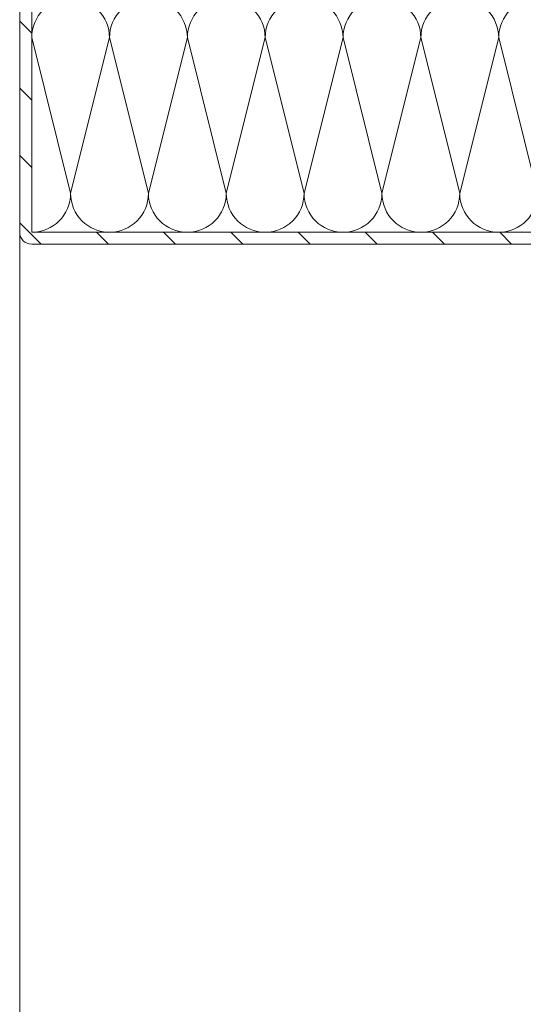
# Model space of a CAD drawing. Header units: metres. Extents: x -0.29 to 8.94, y -1.97 to 1.73.
# Tile 37 of 44: x 7.73 to 7.81, y 0.4 to 0.56. Entities that reach past the tile are written whole.
import ezdxf

# ---------------------------------------------------------------- set-up
doc = ezdxf.new("R2010")
doc.units = ezdxf.units.M
doc.header["$MEASUREMENT"] = 0
for name, color, linetype in [('152 - Bemaßung_ Beschriftung.Ausbau', 7, 'Continuous'), ('Neubau_301 - Elemente.Linie', 7, 'Continuous'), ('Neubau_302 - Elemente.Schraffur', 7, 'Continuous'), ('Neubau_606 - Struktur.Wand Innen Ausbau', 7, 'Continuous')]:
    doc.layers.add(name, color=color, linetype=linetype)
doc.styles.add('ERSTELLTER_STIL_1', font='txt')
doc.dimstyles.new('ERSTELLTER_STIL__4', dxfattribs={"dimtxt": 0.04, "dimasz": 0.02128, "dimexe": 0.18, "dimexo": 0.0625, "dimgap": 0, "dimtad": 1, "dimzin": 0, "dimdsep": 46, "dimtxsty": 'ERSTELLTER_STIL_1', "dimblk": 'ARROWHEAD_2', "dimblk1": 'ARROWHEAD_2', "dimblk2": 'ARROWHEAD_2', "dimcen": 0.09, "dimse1": 1, "dimse2": 1, "dimclrd": 7, "dimclre": 7, "dimclrt": 7, "dimazin": 0, "dimtfac": 1, "dimtdec": 4, "dimtmove": 0, "dimatfit": 3, "dimfxl": 1, "dimtolj": 1, "dimtzin": 0, "dimarcsym": 0})

# ---------------------------------------------------------------- blocks, each defined once
blk = doc.blocks.new('*X60', base_point=(-25.11036208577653, 1.650448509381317))
at = {"layer": 'Neubau_606 - Struktur.Wand Innen Ausbau', "color": 7, "linetype": 'Continuous', "lineweight": 5}
for p, q in [((7.731626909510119, 0.5589485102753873), (7.738126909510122, 0.5329485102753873)), ((7.744626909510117, 0.5589485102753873), (7.738126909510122, 0.5329485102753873)), ((7.744626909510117, 0.5589485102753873), (7.75112690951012, 0.5329485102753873)), ((7.757626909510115, 0.5589485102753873), (7.75112690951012, 0.5329485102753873)), ((7.757626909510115, 0.5589485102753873), (7.764126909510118, 0.5329485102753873)), ((7.770626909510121, 0.5589485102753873), (7.764126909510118, 0.5329485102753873)), ((7.770626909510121, 0.5589485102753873), (7.777126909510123, 0.5329485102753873)), ((7.783626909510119, 0.5589485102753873), (7.777126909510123, 0.5329485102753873)), ((7.783626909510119, 0.5589485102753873), (7.790126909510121, 0.5329485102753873)), ((7.796626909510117, 0.5589485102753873), (7.790126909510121, 0.5329485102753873)), ((7.796626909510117, 0.5589485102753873), (7.803126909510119, 0.5329485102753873)), ((7.809626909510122, 0.5589485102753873), (7.803126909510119, 0.5329485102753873)), ((7.809626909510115, 0.5589485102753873), (7.816126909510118, 0.5329485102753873)), ((7.822626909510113, 0.5589485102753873), (7.816126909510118, 0.5329485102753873)), ((7.822626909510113, 0.5589485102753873), (7.829126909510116, 0.5329485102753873)), ((7.835626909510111, 0.5589485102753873), (7.831442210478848, 0.542209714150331)), ((7.835626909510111, 0.5589485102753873), (7.839251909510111, 0.5444485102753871)), ((7.848626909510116, 0.5589485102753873), (7.847001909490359, 0.5524485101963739)), ((7.848626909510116, 0.5589485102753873), (7.850251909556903, 0.5524485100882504)), ((7.861626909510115, 0.5589485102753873), (7.860001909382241, 0.5524485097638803)), ((7.861626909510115, 0.5589485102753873), (7.863251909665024, 0.5524485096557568)), ((7.874626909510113, 0.5589485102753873), (7.873001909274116, 0.5524485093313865)), ((7.874626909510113, 0.5589485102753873), (7.876251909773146, 0.5524485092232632)), ((7.887626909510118, 0.5589485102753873), (7.886001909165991, 0.5524485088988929)), ((7.887626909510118, 0.5589485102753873), (7.889251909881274, 0.5524485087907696)), ((7.900626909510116, 0.5589485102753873), (7.899001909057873, 0.5524485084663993)), ((7.900626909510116, 0.5589485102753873), (7.902251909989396, 0.5524485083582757)), ((7.831126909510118, 0.5409485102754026), (7.829126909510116, 0.5329485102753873))]:
    blk.add_line(p, q, dxfattribs=at)
for centre, radius, start, end in [((7.738126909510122, 0.5589485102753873), 0.00649999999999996, 90, 180), ((7.738126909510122, 0.5589485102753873), 0.006499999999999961, 0, 90), ((7.75112690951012, 0.5589485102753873), 0.006499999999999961, 90, 180), ((7.75112690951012, 0.5589485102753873), 0.006499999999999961, 0, 90), ((7.764126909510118, 0.5589485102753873), 0.006499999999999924, 90, 180), ((7.764126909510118, 0.5589485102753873), 0.006499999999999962, 0, 90), ((7.777126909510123, 0.5589485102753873), 0.00649999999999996, 90, 180), ((7.777126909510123, 0.5589485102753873), 0.006499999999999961, 0, 90), ((7.790126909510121, 0.5589485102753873), 0.006499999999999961, 90, 180), ((7.790126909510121, 0.5589485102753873), 0.006499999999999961, 0, 90), ((7.803126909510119, 0.5589485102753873), 0.006499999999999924, 90, 180), ((7.803126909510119, 0.5589485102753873), 0.006499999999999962, 0, 90), ((7.816126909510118, 0.5589485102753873), 0.00649999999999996, 90, 180), ((7.816126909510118, 0.5589485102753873), 0.006499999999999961, 0, 90), ((7.829126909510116, 0.5589485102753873), 0.006499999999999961, 90, 180), ((7.829126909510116, 0.5589485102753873), 0.006499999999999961, 0, 90), ((7.842126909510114, 0.5589485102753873), 0.006499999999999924, 90, 180), ((7.842126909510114, 0.5589485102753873), 0.006499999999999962, 0, 90), ((7.855126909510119, 0.5589485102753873), 0.00649999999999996, 90, 180), ((7.855126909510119, 0.5589485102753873), 0.006499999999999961, 0, 90), ((7.868126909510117, 0.5589485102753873), 0.006499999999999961, 90, 180), ((7.868126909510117, 0.5589485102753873), 0.006499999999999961, 0, 90), ((7.881126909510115, 0.5589485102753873), 0.006499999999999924, 90, 180), ((7.881126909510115, 0.5589485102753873), 0.006499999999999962, 0, 90), ((7.894126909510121, 0.5589485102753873), 0.00649999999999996, 90, 180), ((7.894126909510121, 0.5589485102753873), 0.006499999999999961, 0, 90), ((7.907126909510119, 0.5589485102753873), 0.006499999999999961, 90, 180), ((7.907126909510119, 0.5589485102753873), 0.006499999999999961, 85.588270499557, 90), ((7.731626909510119, 0.532948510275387), 0.006499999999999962, 270, 0), ((7.744626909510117, 0.532948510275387), 0.006499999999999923, 180, 270), ((7.744626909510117, 0.532948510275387), 0.006499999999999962, 270, 0), ((7.757626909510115, 0.532948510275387), 0.006499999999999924, 180, 270), ((7.757626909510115, 0.532948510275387), 0.006499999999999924, 270, 0), ((7.770626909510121, 0.532948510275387), 0.006499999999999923, 180, 270), ((7.770626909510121, 0.532948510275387), 0.006499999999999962, 270, 0), ((7.783626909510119, 0.532948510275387), 0.006499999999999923, 180, 270), ((7.783626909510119, 0.532948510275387), 0.006499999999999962, 270, 0), ((7.796626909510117, 0.532948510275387), 0.006499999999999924, 180, 270), ((7.796626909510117, 0.532948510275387), 0.006499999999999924, 270, 0), ((7.809626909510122, 0.532948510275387), 0.006499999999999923, 180, 270), ((7.809626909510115, 0.532948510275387), 0.006499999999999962, 270, 0), ((7.822626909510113, 0.532948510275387), 0.006499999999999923, 180, 270), ((7.822626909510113, 0.532948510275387), 0.006499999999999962, 270, 0), ((7.835626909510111, 0.532948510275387), 0.006499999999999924, 180, 226.1869385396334)]:
    blk.add_arc(centre, radius, start, end, dxfattribs=at)
blk = doc.blocks.new('*D62', base_point=(-25.11036208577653, 1.650448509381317))
at = {"layer": '152 - Bemaßung_ Beschriftung.Ausbau', "color": 7, "linetype": 'Continuous', "lineweight": 5}
for p, q in [((8.605626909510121, 0.5325314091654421), (8.633626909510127, 0.516365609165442)), ((8.619626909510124, -1.569551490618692), (8.619626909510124, 0.5244485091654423)), ((8.605626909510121, -1.561468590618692), (8.633626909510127, -1.577634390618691)), ((8.640626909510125, -1.569551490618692), (8.598626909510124, -1.569551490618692)), ((8.619626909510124, -1.583243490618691), (8.619626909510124, -1.569551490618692))]:
    blk.add_line(p, q, dxfattribs=at)
at = {"layer": '152 - Bemaßung_ Beschriftung.Ausbau', "color": 7, "lineweight": 5, "char_height": 0.04, "attachment_point": 7, "rotation": 90, "style": 'ERSTELLTER_STIL_1'}
for s, insert in [('\\A1;{\\pql;\\fArial|b0|i0|c0|p38;Öffnungshöhe}', (8.667626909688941, -0.693888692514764)), ('\\A1;{\\pql;\\fArial|b0|i0|c0|p38;2,09\\fArial|b0|i0|c0|p38;\\A1{\\H.66x;\\S4^  ;}}', (8.619389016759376, -0.5857798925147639))]:
    blk.add_mtext(s, dxfattribs=dict(at, insert=insert))
blk = doc.blocks.new('ARROWHEAD_2')
at = {"color": 0, "linetype": 'Continuous', "lineweight": 0}
for p, q in [((-0.3781315, -0.655), (0.3781315, 0.655)), ((0, 0), (-1, 0))]:
    blk.add_line(p, q, dxfattribs=at)
blk = doc.blocks.new('*D63', base_point=(-25.11036208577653, 1.650448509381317))
at = {"layer": '152 - Bemaßung_ Beschriftung.Ausbau', "color": 7, "linetype": 'Continuous', "lineweight": 5}
for p, q in [((8.605626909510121, 0.6055314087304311), (8.633626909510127, 0.5893656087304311)), ((8.640626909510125, 0.5974485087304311), (8.598626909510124, 0.5974485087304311)), ((8.619626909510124, 0.5244485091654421), (8.619626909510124, 0.5974485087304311)), ((8.605626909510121, 0.5325314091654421), (8.633626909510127, 0.516365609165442)), ((8.640626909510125, 0.5244485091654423), (8.598626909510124, 0.5244485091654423)), ((8.619626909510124, -1.569551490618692), (8.619626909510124, 0.5244485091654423))]:
    blk.add_line(p, q, dxfattribs=at)
at = {"layer": '152 - Bemaßung_ Beschriftung.Ausbau', "color": 7, "lineweight": 5, "insert": (8.612079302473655, 0.5357544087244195), "char_height": 0.04, "attachment_point": 7, "rotation": 90, "style": 'ERSTELLTER_STIL_1'}
blk.add_mtext('\\A1;{\\pql;\\fArial|b0|i0|c0|p38;7\\fArial|b0|i0|c0|p38;\\A1{\\H.66x;\\S3^  ;}}', dxfattribs=at)

msp = doc.modelspace()

# ---------------------------------------------------------------- hatches: boundary and pattern name
at = {"layer": 'Neubau_302 - Elemente.Schraffur', "linetype": 'Continuous', "lineweight": 5}
h = msp.add_hatch(dxfattribs=at)
h.set_pattern_fill('ANSI31_0003', style=0, pattern_type=2)
h.set_pattern_definition([(135, (0.8614189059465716, -0.9329540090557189), (0.005612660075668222, 0.00561266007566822), [])])
h.paths.add_polyline_path([(7.729626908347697, 0.5264485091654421, 0.414213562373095), (7.731626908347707, 0.5244485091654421), (7.840626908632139, 0.5244485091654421, 0.414213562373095), (7.843626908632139, 0.527448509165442), (7.843626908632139, 0.5289485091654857, 0.5420998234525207), (7.839413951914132, 0.5316923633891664), (7.834531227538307, 0.5295338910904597, -0.5420998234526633), (7.833126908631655, 0.530448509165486), (7.833126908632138, 0.5414485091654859, -0.414213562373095), (7.834126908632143, 0.5424485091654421), (7.840626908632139, 0.5424485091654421, 0.414213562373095), (7.843626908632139, 0.5454485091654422), (7.843626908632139, 0.5494485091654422, -0.414213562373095), (7.844626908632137, 0.5504485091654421), (7.901970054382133, 0.5504485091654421, -0.1989123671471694), (7.902677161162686, 0.5501556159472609), (7.904505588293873, 0.5483271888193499, 0.1989123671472), (7.906626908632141, 0.5474485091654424, 0.414213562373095), (7.909626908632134, 0.5504485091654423), (7.909626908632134, 0.5756658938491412, 0.2216946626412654), (7.908912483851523, 0.5771979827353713), (7.905336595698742, 0.580198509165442), (7.904051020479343, 0.5786664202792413), (7.907626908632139, 0.5756658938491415), (7.907626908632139, 0.5504485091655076, -0.6681786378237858), (7.905919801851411, 0.5497414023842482), (7.904091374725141, 0.5515698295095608, 0.1989123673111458), (7.901970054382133, 0.5524485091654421), (7.844626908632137, 0.5524485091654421, 0.414213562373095), (7.841626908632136, 0.5494485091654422), (7.841626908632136, 0.5454485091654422, -0.414213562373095), (7.840626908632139, 0.5444485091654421), (7.834126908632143, 0.5444485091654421, 0.414213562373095), (7.831126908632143, 0.5414485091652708), (7.831126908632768, 0.5304485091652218, 0.5420998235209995), (7.835339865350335, 0.5277046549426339), (7.840222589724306, 0.5298631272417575, -0.5420998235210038), (7.841626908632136, 0.5289485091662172), (7.841626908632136, 0.5274485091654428, -0.414213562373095), (7.840626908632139, 0.5264485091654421), (7.731626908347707, 0.5264485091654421), (7.731626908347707, 0.5756658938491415), (7.735202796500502, 0.5786664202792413), (7.733917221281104, 0.580198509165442), (7.730341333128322, 0.5771979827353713, 0.2216946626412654), (7.729626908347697, 0.5756658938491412)])

# ---------------------------------------------------------------- linework, layer by layer
at = {"layer": 'Neubau_301 - Elemente.Linie', "color": 1, "linetype": 'Continuous', "lineweight": 5}
for p, q in [((7.729626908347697, 0.5756658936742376), (7.729626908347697, 0.5264485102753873)), ((7.731626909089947, 0.5756658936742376), (7.731626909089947, 0.5264485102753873)), ((7.729626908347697, 0.5264485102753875), (7.729626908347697, -1.56055149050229)), ((7.731626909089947, 0.5264485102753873), (7.84062691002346, 0.5264485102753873)), ((7.84062691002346, 0.524448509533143), (7.731626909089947, 0.524448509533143)), ((7.774017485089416, 0.5244485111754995), (7.774017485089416, 0.5243985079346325))]:
    msp.add_line(p, q, dxfattribs=at)
msp.add_arc((7.731626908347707, 0.5264485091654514), 0.002000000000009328, 180, 270, dxfattribs=at)

# ---------------------------------------------------------------- block references
at = {"layer": 'Neubau_606 - Struktur.Wand Innen Ausbau', "color": 7, "linetype": 'Continuous', "lineweight": 5}
msp.add_blockref('*X60', (-25.11036208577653, 1.650448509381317), dxfattribs=at)

# ---------------------------------------------------------------- dimensions: what is measured, and where the dimension line sits
at = {"layer": '152 - Bemaßung_ Beschriftung.Ausbau', "color": 7, "linetype": 'Continuous', "lineweight": 5}
dim = msp.add_linear_dim(base=(8.619626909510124, 0.5974485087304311), p1=(7.731626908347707, 0.5244485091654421), p2=(7.894626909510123, 0.5974485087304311), angle=90, dimstyle='ERSTELLTER_STIL__4', dxfattribs=at)
dim.commit()
dim.dimension.update_dxf_attribs({"geometry": '*D63', "text_midpoint": (8.591626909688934, 0.6050250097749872), "dimtype": 160, "text_rotation": 90})
dim = msp.add_linear_dim(base=(8.619626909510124, 0.5244485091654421), p1=(7.969626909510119, -1.569551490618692), p2=(7.731626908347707, 0.5244485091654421), angle=90, text='<MeasuredValue>^MÖffnungshöhe', dimstyle='ERSTELLTER_STIL__4', dxfattribs=at)
dim.commit()
dim.dimension.update_dxf_attribs({"geometry": '*D62', "text_midpoint": (8.647626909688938, -0.464429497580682), "dimtype": 160, "text_rotation": 90})

doc.saveas('drawing.dxf')
